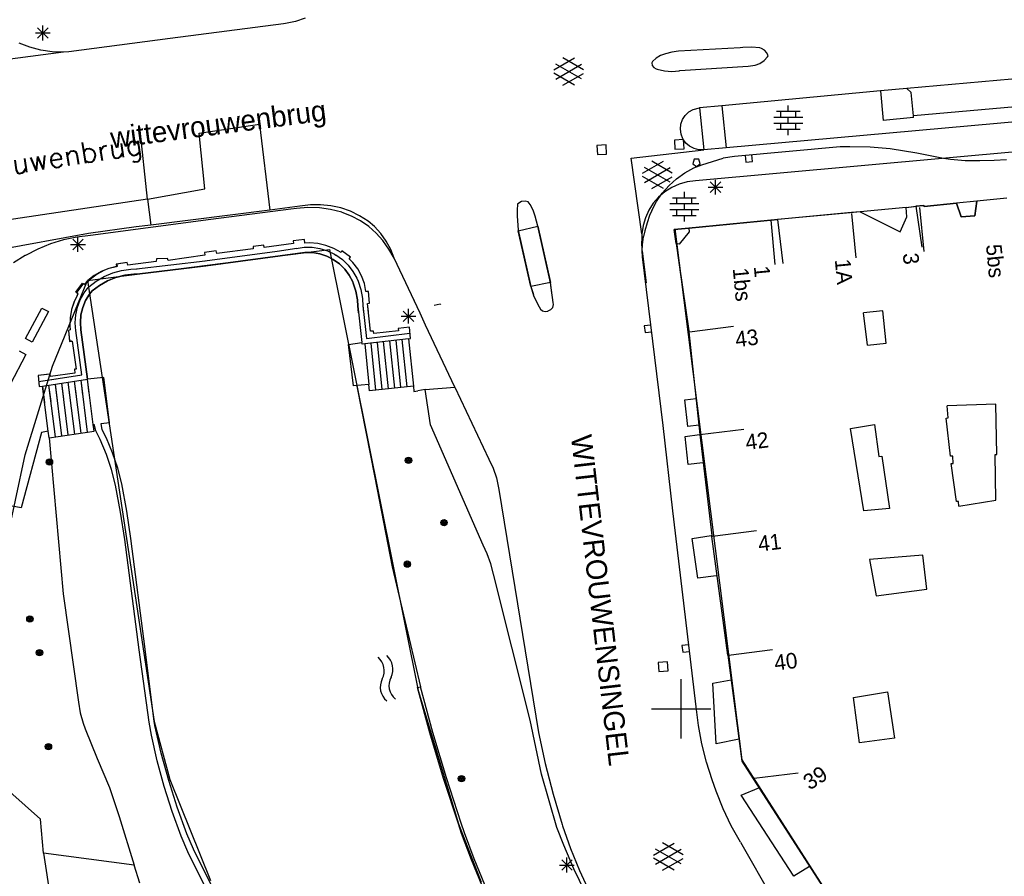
# Model space of a CAD drawing. Header units: millimetres. Extents: x 135944 to 142000, y 454200 to 456692.
# Tile 132 of 153: x 137105 to 137172, y 456289 to 456347. Entities that reach past the tile are written whole.
import ezdxf
from ezdxf.enums import TextEntityAlignment as Align

# ---------------------------------------------------------------- set-up
doc = ezdxf.new("R2010")
doc.units = ezdxf.units.MM
for name, color, linetype in [('TotaalGBKN2013_Bistad', 251, 'Continuous'), ('TotaalGBKN2013X$0$Contouren', 251, 'Continuous'), ('TotaalGBKN2013X$0$DELETE-LEVEL', 251, 'Continuous'), ('TotaalGBKN2013X$0$Xref', 251, 'Continuous')]:
    doc.layers.add(name, color=color, linetype=linetype)
doc.styles.add('TotaalGBKN2013X$0$GBKN binnenstad 2009$0$Standard', font='txt')
doc.styles.add('TotaalGBKN2013X$0$TXT', font='txt.shx')

# ---------------------------------------------------------------- blocks, each defined once
blk = doc.blocks.new('TotaalGBKN2013X$0$GBKN binnenstad 2009')
at = {"layer": 'TotaalGBKN2013_Bistad'}
for p, q in [((137123155, 456346233), (137115491, 456345241)), ((137123284, 456346252), (137123155, 456346233)), ((137123955, 456346396), (137123284, 456346252)), ((137124605, 456346618), (137123955, 456346396)), ((137106405, 456345612), (137107405, 456345612)), ((137106551, 456345258), (137107259, 456345966)), ((137107259, 456345258), (137106551, 456345966)), ((137106905, 456345112), (137106905, 456346112)), ((137106020, 456344650), (137105295, 456344917)), ((137115491, 456345241), (137108662, 456344329)), ((137108302, 456344317), (137094781, 456342528)), ((137106768, 456344460), (137106020, 456344650)), ((137107531, 456344349), (137106768, 456344460)), ((137108302, 456344317), (137107531, 456344349)), ((137108662, 456344329), (137108302, 456344317)), ((137148930, 456344209), (137148602, 456344101)), ((137149364, 456344319), (137148930, 456344209)), ((137149808, 456344383), (137149364, 456344319)), ((137153983, 456344617), (137149808, 456344383)), ((137154152, 456344638), (137153983, 456344617)), ((137154731, 456344659), (137154152, 456344638)), ((137155307, 456344600), (137154731, 456344659)), ((137155413, 456344572), (137155307, 456344600)), ((137155619, 456344457), (137155413, 456344572)), ((137155774, 456344280), (137155619, 456344457)), ((137155862, 456344062), (137155774, 456344280)), ((137141389, 456343117), (137142791, 456343926)), ((137143259, 456342515), (137141527, 456343517)), ((137143389, 456343134), (137142003, 456343935)), ((137148062, 456343676), (137148005, 456343600)), ((137148005, 456343600), (137148042, 456343420)), ((137148307, 456343920), (137148062, 456343676)), ((137148602, 456344101), (137148307, 456343920)), ((137154992, 456343434), (137155312, 456343558)), ((137155312, 456343558), (137155594, 456343752)), ((137155594, 456343752), (137155824, 456344007)), ((137155824, 456344007), (137155862, 456344062)), ((137142790, 456342094), (137141389, 456342903)), ((137141526, 456342504), (137143259, 456343503)), ((137142003, 456342085), (137143389, 456342885)), ((137148042, 456343420), (137148151, 456343272)), ((137148151, 456343272), (137148313, 456343183)), ((137148313, 456343183), (137148379, 456343169)), ((137148379, 456343169), (137148864, 456343054)), ((137148864, 456343054), (137149362, 456343019)), ((137149362, 456343019), (137149858, 456343063)), ((137149858, 456343063), (137149904, 456343071)), ((137149904, 456343071), (137154514, 456343369)), ((137154514, 456343369), (137154992, 456343434)), ((137150154, 456338419), (137149535, 456338378)), ((137149535, 456338378), (137149576, 456337759)), ((137150195, 456337800), (137150154, 456338419)), ((137144920, 456338058), (137144301, 456338017)), ((137144301, 456338017), (137144342, 456337398)), ((137144961, 456337439), (137144920, 456338058)), ((137149576, 456337759), (137150195, 456337800)), ((137160735, 456337924), (137153588, 456337280)), ((137161379, 456337935), (137160735, 456337924)), ((137162743, 456337899), (137161379, 456337935)), ((137164104, 456337784), (137162743, 456337899)), ((137165914, 456337494), (137164104, 456337784)), ((137144342, 456337398), (137144961, 456337439)), ((137150882, 456337101), (137150779, 456336783)), ((137151175, 456337101), (137150882, 456337101)), ((137151279, 456336783), (137151175, 456337101)), ((137151381, 456336721), (137152831, 456337161)), ((137153588, 456337280), (137152831, 456337161)), ((137154308, 456337346), (137154350, 456336898)), ((137154350, 456336898), (137154798, 456336940)), ((137154798, 456336940), (137154756, 456337388)), ((137167714, 456337147), (137165914, 456337494)), ((137168168, 456337078), (137167714, 456337147)), ((137169156, 456336988), (137168168, 456337078)), ((137170148, 456336978), (137169156, 456336988)), ((137171120, 456336999), (137170148, 456336978)), ((137171951, 456337052), (137171120, 456336999)), ((137150245, 456336171), (137150847, 456336500)), ((137150779, 456336783), (137151029, 456336601)), ((137150847, 456336500), (137151381, 456336721)), ((137151029, 456336601), (137151279, 456336783)), ((137149175, 456335316), (137149685, 456335775)), ((137149685, 456335775), (137150245, 456336171)), ((137151959, 456334847), (137152667, 456335555)), ((137152667, 456334847), (137151959, 456335555)), ((137152313, 456334701), (137152313, 456335701)), ((137148722, 456334801), (137149175, 456335316)), ((137151813, 456335201), (137152813, 456335201)), ((137139225, 456334227), (137139024, 456334120)), ((137139451, 456334258), (137139225, 456334227)), ((137139673, 456334210), (137139451, 456334258)), ((137139801, 456334033), (137139673, 456334210)), ((137148011, 456333631), (137148333, 456334237)), ((137148333, 456334237), (137148722, 456334801)), ((137169946, 456334256), (137168590, 456334122)), ((137169946, 456334256), (137169828, 456333260)), ((137171970, 456334455), (137169946, 456334256)), ((137123646, 456333714), (137118246, 456333032)), ((137124025, 456333771), (137123646, 456333714)), ((137124795, 456333825), (137124025, 456333771)), ((137125567, 456333800), (137124795, 456333825)), ((137126331, 456333695), (137125567, 456333800)), ((137127081, 456333512), (137126331, 456333695)), ((137138954, 456334056), (137138920, 456333662)), ((137138920, 456333662), (137138923, 456333266)), ((137139024, 456334120), (137138954, 456334056)), ((137140001, 456333654), (137139801, 456334033)), ((137140128, 456333244), (137140001, 456333654)), ((137148011, 456333631), (137147859, 456333286)), ((137162068, 456333539), (137161496, 456333485)), ((137165187, 456333842), (137162068, 456333539)), ((137162068, 456333539), (137164775, 456332199)), ((137165187, 456333842), (137166079, 456333939)), ((137165227, 456333209), (137165187, 456333842)), ((137166079, 456333939), (137166383, 456333972)), ((137166093, 456333837), (137166376, 456330851)), ((137166383, 456333972), (137166398, 456333906)), ((137166398, 456333906), (137168590, 456334122)), ((137168886, 456333197), (137168590, 456334122)), ((137118246, 456333032), (137110116, 456331949)), ((137127117, 456333501), (137127081, 456333512)), ((137127747, 456333256), (137127117, 456333501)), ((137128344, 456332940), (137127747, 456333256)), ((137128899, 456332555), (137128344, 456332940)), ((137138923, 456333266), (137138988, 456332310)), ((137140308, 456332578), (137140128, 456333244)), ((137147859, 456333286), (137147687, 456332797)), ((137156037, 456332968), (137150501, 456332443)), ((137161496, 456333485), (137156037, 456332968)), ((137156037, 456332967), (137156320, 456329981)), ((137161503, 456333429), (137161786, 456330443)), ((137164775, 456332199), (137165227, 456333209)), ((137169828, 456333260), (137168886, 456333197)), ((137129405, 456332107), (137128899, 456332555)), ((137138988, 456332310), (137139845, 456328500)), ((137141176, 456328742), (137140308, 456332578)), ((137147538, 456332262), (137147451, 456331871)), ((137147687, 456332797), (137147538, 456332262)), ((137150501, 456332443), (137149512, 456332349)), ((137149512, 456332349), (137149651, 456331401)), ((137150501, 456332443), (137150542, 456332180)), ((137108294, 456331640), (137107410, 456331368)), ((137109198, 456331834), (137108294, 456331640)), ((137108917, 456330978), (137109625, 456331686)), ((137109625, 456330978), (137108917, 456331686)), ((137110116, 456331949), (137109198, 456331834)), ((137109271, 456330832), (137109271, 456331832)), ((137124564, 456331662), (137123805, 456331581)), ((137123805, 456331581), (137123815, 456331406)), ((137124580, 456331431), (137124564, 456331662)), ((137129855, 456331602), (137129405, 456332107)), ((137130256, 456331016), (137129855, 456331602)), ((137147386, 456331307), (137147451, 456331871)), ((137150542, 456332180), (137149864, 456331354)), ((137106553, 456331021), (137105729, 456330602)), ((137107410, 456331368), (137106553, 456331021)), ((137108771, 456331332), (137109771, 456331332)), ((137118594, 456330914), (137117820, 456330794)), ((137117847, 456330234), (137122714, 456330892)), ((137118654, 456330724), (137118594, 456330914)), ((137121098, 456331041), (137118654, 456330724)), ((137121818, 456331282), (137121098, 456331197)), ((137121098, 456331197), (137121098, 456331041)), ((137121838, 456331121), (137121818, 456331282)), ((137123815, 456331406), (137121838, 456331121)), ((137122714, 456330892), (137124038, 456331077)), ((137124009, 456331071), (137124539, 456331150)), ((137124539, 456331150), (137125075, 456331149)), ((137124906, 456331442), (137124580, 456331431)), ((137125467, 456331398), (137124906, 456331442)), ((137125075, 456331149), (137125605, 456331069)), ((137126015, 456331274), (137125467, 456331398)), ((137125605, 456331069), (137126117, 456330910)), ((137126541, 456331074), (137126015, 456331274)), ((137126117, 456330910), (137126599, 456330678)), ((137127033, 456330802), (137126541, 456331074)), ((137127093, 456330913), (137127033, 456330802)), ((137127669, 456330485), (137127093, 456330913)), ((137130615, 456330404), (137130256, 456331016)), ((137147366, 456330899), (137147386, 456331307)), ((137147386, 456330492), (137147366, 456330899)), ((137149651, 456331401), (137150513, 456325500)), ((137149864, 456331354), (137149651, 456331401)), ((137105708, 456330590), (137104911, 456330098)), ((137105729, 456330602), (137105708, 456330590)), ((137113222, 456329687), (137117853, 456330235)), ((137114572, 456330367), (137114557, 456330197)), ((137115316, 456330396), (137114572, 456330367)), ((137115361, 456330256), (137115316, 456330396)), ((137117835, 456330620), (137115361, 456330256)), ((137117820, 456330794), (137117835, 456330620)), ((137117894, 456329887), (137124086, 456330730)), ((137124086, 456330730), (137124589, 456330803)), ((137124589, 456330803), (137125098, 456330797)), ((137125098, 456330797), (137125599, 456330710)), ((137125599, 456330710), (137126081, 456330547)), ((137126081, 456330547), (137126504, 456330327)), ((137126504, 456330327), (137126919, 456330031)), ((137126599, 456330678), (137126688, 456330625)), ((137126684, 456330627), (137127122, 456330318)), ((137127122, 456330318), (137127509, 456329947)), ((137127589, 456330365), (137127669, 456330485)), ((137127830, 456330116), (137127589, 456330365)), ((137132376, 456326705), (137130615, 456330404)), ((137148772, 456319122), (137147386, 456330492)), ((137111352, 456329707), (137110844, 456329507)), ((137111884, 456329831), (137111352, 456329707)), ((137111619, 456329413), (137112222, 456329582)), ((137112599, 456330110), (137111859, 456330006)), ((137111859, 456330006), (137111884, 456329831)), ((137112222, 456329582), (137112842, 456329673)), ((137112639, 456329950), (137112599, 456330110)), ((137114557, 456330197), (137112639, 456329950)), ((137112842, 456329673), (137113265, 456329689)), ((137113263, 456329339), (137117894, 456329887)), ((137126919, 456330031), (137127283, 456329674)), ((137127283, 456329674), (137127586, 456329264)), ((137127509, 456329947), (137127837, 456329522)), ((137128157, 456329683), (137127830, 456330116)), ((137128417, 456329208), (137128157, 456329683)), ((137109941, 456328897), (137109689, 456328644)), ((137110370, 456329235), (137109941, 456328897)), ((137110844, 456329507), (137110370, 456329235)), ((137110500, 456328853), (137111042, 456329169)), ((137111042, 456329169), (137111619, 456329413)), ((137111264, 456328876), (137111835, 456329105)), ((137111835, 456329105), (137112431, 456329258)), ((137112431, 456329258), (137113042, 456329332)), ((137113042, 456329332), (137113263, 456329339)), ((137127586, 456329264), (137127822, 456328812)), ((137127837, 456329522), (137128098, 456329054)), ((137128098, 456329054), (137128181, 456328860)), ((137128605, 456328700), (137128417, 456329208)), ((137109600, 456328659), (137109169, 456328095)), ((137109689, 456328644), (137109600, 456328659)), ((137109689, 456328071), (137109971, 456328439)), ((137110003, 456328471), (137110500, 456328853)), ((137110234, 456328208), (137110727, 456328576)), ((137110727, 456328576), (137111264, 456328876)), ((137127822, 456328812), (137127855, 456328732)), ((137127855, 456328732), (137128033, 456328179)), ((137128180, 456328862), (137128367, 456328286)), ((137128367, 456328286), (137128476, 456327691)), ((137128715, 456328169), (137128605, 456328700)), ((137139845, 456328500), (137140032, 456327899)), ((137141361, 456327426), (137141176, 456328742)), ((137109269, 456327990), (137109020, 456327481)), ((137109169, 456328095), (137109269, 456327990)), ((137109233, 456327105), (137109425, 456327605)), ((137109425, 456327605), (137109689, 456328071)), ((137109786, 456327547), (137110052, 456327980)), ((137110052, 456327980), (137110234, 456328208)), ((137128033, 456328179), (137128133, 456327607)), ((137128133, 456327607), (137128156, 456327178)), ((137128476, 456327691), (137128506, 456327179)), ((137128890, 456328164), (137128715, 456328169)), ((137128961, 456327372), (137128890, 456328164)), ((137140032, 456327899), (137140294, 456327326)), ((137105729, 456324981), (137106840, 456327045)), ((137106840, 456327045), (137107280, 456326808)), ((137108845, 456326943), (137108747, 456326385)), ((137109020, 456327481), (137108845, 456326943)), ((137109118, 456326582), (137109233, 456327105)), ((137109472, 456326583), (137109591, 456327077)), ((137109591, 456327077), (137109786, 456327547)), ((137128156, 456327178), (137128437, 456324723)), ((137128504, 456327218), (137128759, 456324994)), ((137128816, 456327352), (137128961, 456327372)), ((137129021, 456325479), (137128816, 456327352)), ((137131582, 456325991), (137131582, 456326991)), ((137140294, 456327326), (137140406, 456327128)), ((137140406, 456327128), (137140491, 456326964)), ((137140491, 456326964), (137140637, 456326850)), ((137141021, 456326856), (137141194, 456326941)), ((137141194, 456326941), (137141319, 456327088)), ((137141319, 456327088), (137141374, 456327273)), ((137141374, 456327273), (137141361, 456327426)), ((137107280, 456326808), (137106169, 456324744)), ((137108747, 456326385), (137108729, 456325819)), ((137109082, 456326048), (137109118, 456326582)), ((137109432, 456326076), (137109472, 456326583)), ((137131082, 456326491), (137132082, 456326491)), ((137131228, 456326137), (137131936, 456326845)), ((137131936, 456326137), (137131228, 456326845)), ((137132733, 456325899), (137132376, 456326705)), ((137140637, 456326850), (137140817, 456326808)), ((137140817, 456326808), (137140998, 456326845)), ((137140998, 456326845), (137141021, 456326856)), ((137163597, 456326863), (137162294, 456326720)), ((137162577, 456324529), (137162294, 456326720)), ((137163842, 456324685), (137163597, 456326863)), ((137108747, 456325565), (137108637, 456325531)), ((137108729, 456325819), (137108747, 456325565)), ((137109126, 456325514), (137109082, 456326048)), ((137109472, 456325569), (137109432, 456326076)), ((137109918, 456322234), (137109472, 456325569)), ((137131646, 456325750), (137130886, 456325657)), ((137130886, 456325657), (137130901, 456325501)), ((137131725, 456324995), (137131646, 456325750)), ((137134722, 456321703), (137132733, 456325899)), ((137147949, 456325897), (137147502, 456325840)), ((137147502, 456325840), (137147559, 456325394)), ((137150553, 456325450), (137153531, 456325818)), ((137106169, 456324744), (137105729, 456324981)), ((137108637, 456325531), (137108708, 456324790)), ((137109525, 456322528), (137109125, 456325523)), ((137131590, 456324978), (137128640, 456324627)), ((137128759, 456324994), (137131683, 456325343)), ((137129216, 456325494), (137129021, 456325479)), ((137129241, 456325319), (137129216, 456325494)), ((137130901, 456325501), (137129241, 456325319)), ((137131496, 456321725), (137131169, 456324929)), ((137131590, 456324978), (137131725, 456324995)), ((137131590, 456324978), (137131918, 456321768)), ((137147559, 456325394), (137148005, 456325450)), ((137150513, 456325500), (137150519, 456325446)), ((137150519, 456325446), (137151262, 456318502)), ((137108708, 456324790), (137108882, 456324815)), ((137108882, 456324815), (137109156, 456322920)), ((137127541, 456324591), (137128437, 456324723)), ((137127875, 456321792), (137127541, 456324591)), ((137128451, 456324604), (137128437, 456324723)), ((137128640, 456324627), (137128451, 456324604)), ((137128640, 456324627), (137128919, 456321892)), ((137129387, 456321509), (137129063, 456324672)), ((137129809, 456321552), (137129484, 456324728)), ((137130231, 456321595), (137129905, 456324778)), ((137130653, 456321639), (137130326, 456324828)), ((137131075, 456321682), (137130747, 456324879)), ((137162577, 456324529), (137163842, 456324685)), ((137105754, 456323915), (137104684, 456321881)), ((137105311, 456324148), (137105754, 456323915)), ((137109156, 456322920), (137109031, 456322925)), ((137109031, 456322925), (137109055, 456322660)), ((137107386, 456322582), (137106577, 456322488)), ((137106577, 456322488), (137106661, 456321743)), ((137106609, 456322089), (137109525, 456322528)), ((137107421, 456322427), (137107386, 456322582)), ((137109055, 456322660), (137107421, 456322427)), ((137111014, 456322367), (137109918, 456322234)), ((137111391, 456319321), (137111014, 456322367)), ((137106661, 456321743), (137106879, 456321776)), ((137106879, 456321776), (137109918, 456322234)), ((137107261, 456318730), (137106879, 456321776)), ((137107751, 456318343), (137107314, 456321830)), ((137108185, 456318410), (137107749, 456321885)), ((137108618, 456318476), (137108180, 456321972)), ((137109053, 456318543), (137108614, 456322038)), ((137109486, 456318610), (137109048, 456322103)), ((137109920, 456318677), (137109482, 456322168)), ((137110300, 456319180), (137109918, 456322234)), ((137128919, 456321892), (137127875, 456321792)), ((137128088, 456321779), (137129315, 456315610)), ((137128963, 456321465), (137128919, 456321892)), ((137131918, 456321768), (137128963, 456321465)), ((137131918, 456321768), (137131936, 456321403)), ((137132700, 456321548), (137134722, 456321703)), ((137134722, 456321703), (137137020, 456316855)), ((137131936, 456321403), (137132205, 456321464)), ((137132700, 456321548), (137132205, 456321464)), ((137133069, 456319156), (137132700, 456321548)), ((137150240, 456320850), (137151001, 456320940)), ((137150440, 456319060), (137150240, 456320850)), ((137171231, 456320550), (137167940, 456320455)), ((137168015, 456319630), (137167940, 456320455)), ((137171302, 456317160), (137171231, 456320550)), ((137167875, 456319611), (137168015, 456319630)), ((137168176, 456317046), (137167875, 456319611)), ((137110300, 456319180), (137110374, 456319186)), ((137110355, 456318743), (137110300, 456319180)), ((137110471, 456318761), (137110374, 456319186)), ((137110828, 456319255), (137111391, 456319321)), ((137110915, 456318832), (137110828, 456319255)), ((137136617, 456311048), (137133069, 456319156)), ((137149428, 456313351), (137148772, 456319122)), ((137151194, 456319139), (137150440, 456319060)), ((137161431, 456318920), (137163039, 456319183)), ((137162318, 456313351), (137161431, 456318920)), ((137163039, 456319183), (137163334, 456317018)), ((137106799, 456318643), (137105436, 456313550)), ((137107261, 456318730), (137106799, 456318643)), ((137107321, 456318277), (137107261, 456318730)), ((137107321, 456318277), (137110355, 456318743)), ((137107321, 456318277), (137108276, 456307752)), ((137110769, 456318161), (137110471, 456318761)), ((137111192, 456318266), (137110915, 456318832)), ((137111612, 456317264), (137111192, 456318266)), ((137150261, 456318381), (137151241, 456318501)), ((137150461, 456316481), (137150261, 456318381)), ((137151245, 456318508), (137154223, 456318876)), ((137151262, 456318502), (137152061, 456311698)), ((137111191, 456317164), (137110769, 456318161)), ((137111538, 456316140), (137111191, 456317164)), ((137111957, 456316233), (137111612, 456317264)), ((137163334, 456317018), (137163537, 456317055)), ((137163537, 456317055), (137164066, 456313512)), ((137168328, 456317046), (137168176, 456317046)), ((137168366, 456316557), (137168328, 456317046)), ((137171247, 456314081), (137171194, 456317167)), ((137171194, 456317167), (137171302, 456317160)), ((137137020, 456316855), (137137312, 456316235)), ((137151451, 456316591), (137150461, 456316481)), ((137168591, 456313979), (137168213, 456316563)), ((137168213, 456316563), (137168366, 456316557)), ((137111809, 456315092), (137111538, 456316140)), ((137112226, 456315180), (137111957, 456316233)), ((137129315, 456315610), (137130476, 456309582)), ((137137312, 456316235), (137137530, 456315585)), ((137112149, 456313267), (137111809, 456315092)), ((137112570, 456313338), (137112226, 456315180)), ((137137530, 456315585), (137137671, 456314914)), ((137137671, 456314914), (137137687, 456314797)), ((137137687, 456314797), (137140359, 456298401)), ((137105436, 456313550), (137103046, 456313987)), ((137168711, 456313998), (137168591, 456313979)), ((137168730, 456313680), (137168711, 456313998)), ((137168730, 456313680), (137171247, 456314081)), ((137112425, 456311428), (137112149, 456313267)), ((137112848, 456311484), (137112570, 456313338)), ((137150965, 456300518), (137149428, 456313351)), ((137164066, 456313512), (137162318, 456313351)), ((137150741, 456311501), (137152011, 456311691)), ((137152069, 456311627), (137152061, 456311698)), ((137153141, 456303614), (137152069, 456311627)), ((137152099, 456311652), (137155077, 456312020)), ((137113393, 456303969), (137112425, 456311428)), ((137113816, 456304022), (137112848, 456311484)), ((137136902, 456310457), (137136617, 456311048)), ((137151121, 456308811), (137150741, 456311501)), ((137137146, 456309776), (137136902, 456310457)), ((137166298, 456310372), (137162701, 456310068)), ((137166586, 456308079), (137166298, 456310372)), ((137137314, 456309072), (137137146, 456309776)), ((137162701, 456310068), (137163148, 456307629)), ((137130476, 456309582), (137132395, 456301478)), ((137139791, 456299222), (137137314, 456309072)), ((137152351, 456308971), (137151121, 456308811)), ((137108276, 456307752), (137109315, 456300434)), ((137163148, 456307629), (137166586, 456308079)), ((137150487, 456304319), (137150041, 456304262)), ((137114073, 456299094), (137113393, 456303969)), ((137114416, 456299141), (137113816, 456304022)), ((137150041, 456304262), (137150098, 456303815)), ((137150098, 456303815), (137150545, 456303873)), ((137153188, 456303620), (137156166, 456303988)), ((137149068, 456303168), (137148449, 456303127)), ((137148449, 456303127), (137148490, 456302508)), ((137149109, 456302549), (137149068, 456303168)), ((137153141, 456303614), (137154098, 456296459)), ((137148490, 456302508), (137149109, 456302549)), ((137150000, 456300000), (137150000, 456302000)), ((137152131, 456301721), (137153371, 456301951)), ((137152361, 456297641), (137152131, 456301721)), ((137132201, 456301428), (137132395, 456301478)), ((137133035, 456298364), (137132201, 456301428)), ((137133232, 456298402), (137132395, 456301478)), ((137161625, 456300757), (137163926, 456301146)), ((137163926, 456301146), (137164398, 456298009)), ((137109315, 456300434), (137109429, 456299726)), ((137150997, 456300132), (137150965, 456300518)), ((137162040, 456297703), (137161625, 456300757)), ((137109429, 456299726), (137109621, 456299034)), ((137148000, 456300000), (137150000, 456300000)), ((137150000, 456300000), (137152000, 456300000)), ((137150000, 456298000), (137150000, 456300000)), ((137151155, 456298874), (137150997, 456300132)), ((137109621, 456299034), (137109768, 456298643)), ((137114237, 456298215), (137114073, 456299094)), ((137114472, 456298864), (137114416, 456299141)), ((137140573, 456295584), (137139791, 456299222)), ((137106735, 456292542), (137100211, 456298382)), ((137109768, 456298643), (137110562, 456296649)), ((137114897, 456297005), (137114472, 456298864)), ((137133956, 456295281), (137133035, 456298364)), ((137134149, 456295332), (137133232, 456298402)), ((137140359, 456298401), (137140812, 456296310)), ((137151391, 456297627), (137151155, 456298874)), ((137114621, 456296479), (137114237, 456298215)), ((137153898, 456297935), (137152361, 456297641)), ((137164398, 456298009), (137162040, 456297703)), ((137115399, 456295166), (137114897, 456297005)), ((137151706, 456296398), (137151391, 456297627)), ((137110562, 456296649), (137111404, 456294675)), ((137115082, 456294762), (137114621, 456296479)), ((137152097, 456295191), (137151706, 456296398)), ((137154098, 456296459), (137154863, 456295272)), ((137140812, 456296310), (137141342, 456294238)), ((137154912, 456295303), (137157890, 456295671)), ((137115978, 456293349), (137115399, 456295166)), ((137134954, 456292223), (137133956, 456295281)), ((137135143, 456292287), (137134149, 456295332)), ((137141606, 456291994), (137140573, 456295584)), ((137152360, 456294425), (137152097, 456295191)), ((137154863, 456295272), (137161686, 456284689)), ((137111404, 456294675), (137112051, 456292736)), ((137115621, 456293068), (137115082, 456294762)), ((137152834, 456293248), (137152360, 456294425)), ((137154041, 456294171), (137155241, 456294671)), ((137141342, 456294238), (137141950, 456292187)), ((137157591, 456288701), (137154041, 456294171)), ((137116235, 456291400), (137115621, 456293068)), ((137116632, 456291558), (137115978, 456293349)), ((137153380, 456292104), (137152834, 456293248)), ((137106941, 456290243), (137106735, 456292542)), ((137112051, 456292736), (137113068, 456289436)), ((137135173, 456291575), (137134954, 456292223)), ((137135365, 456291628), (137135143, 456292287)), ((137142069, 456290782), (137141606, 456291994)), ((137141950, 456292187), (137141981, 456292089)), ((137141981, 456292089), (137142517, 456290572)), ((137153998, 456290996), (137153380, 456292104)), ((137116690, 456290342), (137116235, 456291400)), ((137117078, 456290522), (137116632, 456291558)), ((137135830, 456289795), (137135173, 456291575)), ((137136017, 456289859), (137135365, 456291628)), ((137118743, 456286209), (137116690, 456290342)), ((137119120, 456286409), (137117078, 456290522)), ((137142753, 456289185), (137142069, 456290782)), ((137142517, 456290572), (137143128, 456289084)), ((137148123, 456290126), (137149525, 456290935)), ((137148260, 456289513), (137149993, 456290512)), ((137149993, 456289524), (137148261, 456290526)), ((137150123, 456290143), (137148737, 456290944)), ((137153998, 456290996), (137156401, 456286811)), ((137113068, 456289436), (137106941, 456290243)), ((137106941, 456290243), (137108562, 456279602)), ((137136562, 456288045), (137135830, 456289795)), ((137136744, 456288120), (137136017, 456289859)), ((137141927, 456289098), (137142635, 456289806)), ((137142635, 456289098), (137141927, 456289806)), ((137142281, 456288952), (137142281, 456289952)), ((137149524, 456289103), (137148123, 456289912)), ((137148737, 456289094), (137150123, 456289894)), ((137113453, 456288220), (137113068, 456289436)), ((137141781, 456289452), (137142781, 456289452)), ((137143510, 456287621), (137142753, 456289185)), ((137143128, 456289084), (137143812, 456287627)), ((137158651, 456289361), (137157591, 456288701))]:
    blk.add_line(p, q, dxfattribs=at)
for centre, radius in [((137131587, 456316762), 215), ((137107348, 456316652), 215), ((137107348, 456316652), 155), ((137107348, 456316652), 95), ((137107348, 456316652), 35), ((137131587, 456316762), 155), ((137131587, 456316762), 95), ((137131587, 456316762), 35), ((137133986, 456312562), 215), ((137133986, 456312562), 155), ((137133986, 456312562), 95), ((137133986, 456312562), 35), ((137131507, 456309760), 215), ((137131507, 456309760), 155), ((137131507, 456309760), 95), ((137131507, 456309760), 35), ((137106025, 456306059), 215), ((137106025, 456306059), 155), ((137106025, 456306059), 95), ((137106025, 456306059), 35), ((137106676, 456303783), 215), ((137106676, 456303783), 155), ((137106676, 456303783), 95), ((137106676, 456303783), 35), ((137107280, 456297441), 215), ((137107280, 456297441), 155), ((137107280, 456297441), 95), ((137107280, 456297441), 35), ((137135163, 456295283), 215), ((137135163, 456295283), 155), ((137135163, 456295283), 95), ((137135163, 456295283), 35)]:
    blk.add_circle(centre, radius, dxfattribs=at)
for centre, radius, start, end in [((137128704.7, 456302554.6), 1239.8, 334.023917, 47.777964), ((137129293.9, 456302670.7), 1239.8, 334.023917, 47.777964), ((137130850.7, 456301450.2), 1174.3, 151.441492, 231.273956), ((137131439.9, 456301566.3), 1174.3, 151.441492, 231.273956)]:
    blk.add_arc(centre, radius, start, end, dxfattribs=at)
at = {"layer": 'TotaalGBKN2013_Bistad', "style": 'TotaalGBKN2013X$0$GBKN binnenstad 2009$0$Standard'}
for s, rotation, p in [('wittevrouwenbrug', 7.435889, (137111558, 456337814)), ('WITTEVROUWENSINGEL', 276.601442, (137142547, 456318402))]:
    blk.add_text(s, height=1400, rotation=rotation, dxfattribs=at).set_placement(p)
for s, rotation, p in [('5bs', 275.4107, (137171090.7, 456331354.7)), ('1A', 275.4107, (137160888.7, 456330359.7)), ('3', 275.4107, (137165478.7, 456330768.7)), ('1bs', 275.4107, (137153998.7, 456329764.7)), ('1', 275.4107, (137155421.7, 456329897.7)), ('43', 7.0298, (137153644.5, 456324923)), ('42', 7.0298, (137154335.5, 456317981)), ('41', 7.0298, (137155190.5, 456311125)), ('40', 7.0298, (137156278.5, 456303094)), ('39', 32.8017, (137158381.5, 456294915))]:
    blk.add_text(s, height=1054, rotation=rotation, dxfattribs=at).set_placement(p, align=Align.MIDDLE_LEFT)

msp = doc.modelspace()

# ---------------------------------------------------------------- linework, layer by layer
at = {"layer": 'TotaalGBKN2013X$0$Contouren'}
for p, q in [((137149.561, 456332.389), (137154.082, 456296.558)), ((137109.922, 456328.912), (137126.249, 456330.998)), ((137126.249, 456330.998), (137132.249, 456301.241)), ((137107.563, 456323.119), (137109.922, 456328.912)), ((137109.922, 456328.912), (137114.416, 456299.141)), ((137105.718, 456317.141), (137107.563, 456323.119)), ((137104.4, 456311.025), (137105.718, 456317.141)), ((137132.249, 456301.241), (137134.954, 456292.223)), ((137114.416, 456299.141), (137115.469, 456295.225)), ((137154.082, 456296.558), (137161.801, 456284.508)), ((137115.469, 456295.225), (137118.229, 456288.417)), ((137134.954, 456292.223), (137136.49, 456288.287))]:
    msp.add_line(p, q, dxfattribs=at)
at = {"layer": 'TotaalGBKN2013X$0$DELETE-LEVEL'}
for p, q in [((137174.306, 456342.672), (137165.223, 456341.863)), ((137163.451, 456341.698), (137152.731, 456340.701)), ((137165.223, 456341.863), (137163.451, 456341.698)), ((137163.451, 456341.698), (137163.637, 456339.701)), ((137165.52, 456341.583), (137165.223, 456341.863)), ((137165.673, 456340.008), (137165.52, 456341.583)), ((137183.191, 456341.577), (137165.673, 456340.008)), ((137150.265, 456340.05), (137150.508, 456340.284)), ((137150.508, 456340.284), (137150.8, 456340.455)), ((137150.8, 456340.455), (137151.223, 456340.568)), ((137152.731, 456340.701), (137151.223, 456340.568)), ((137151.223, 456340.568), (137151.529, 456337.718)), ((137152.731, 456340.701), (137153.031, 456337.855)), ((137184.69, 456340.712), (137153.031, 456337.855)), ((137156.428, 456340.323), (137158.028, 456340.323)), ((137156.728, 456339.923), (137156.728, 456340.323)), ((137157.228, 456340.323), (137157.228, 456340.723)), ((137157.728, 456339.923), (137157.728, 456340.323)), ((137149.974, 456339.445), (137150.083, 456339.765)), ((137150.083, 456339.765), (137150.265, 456340.05)), ((137156.248, 456339.923), (137158.208, 456339.923)), ((137156.248, 456339.523), (137158.208, 456339.523)), ((137156.728, 456339.123), (137156.728, 456339.523)), ((137157.228, 456339.523), (137157.228, 456339.923)), ((137157.728, 456339.123), (137157.728, 456339.523)), ((137165.683, 456339.905), (137163.637, 456339.701)), ((137165.683, 456339.905), (137165.673, 456340.008)), ((137113.971, 456334.397), (137113.449, 456339.249)), ((137117.45, 456338.857), (137121.528, 456339.455)), ((137117.833, 456335.102), (137117.45, 456338.857)), ((137121.528, 456339.455), (137122.215, 456333.658)), ((137149.942, 456339.109), (137149.974, 456339.445)), ((137149.99, 456338.774), (137149.942, 456339.109)), ((137156.428, 456339.123), (137158.028, 456339.123)), ((137157.228, 456338.723), (137157.228, 456339.123)), ((137150.115, 456338.46), (137149.99, 456338.774)), ((137150.31, 456338.184), (137150.115, 456338.46)), ((137184.849, 456338.706), (137150.95, 456335.639)), ((137146.609, 456337.165), (137151.529, 456337.718)), ((137150.564, 456337.961), (137150.31, 456338.184)), ((137150.863, 456337.804), (137150.564, 456337.961)), ((137151.191, 456337.722), (137150.863, 456337.804)), ((137151.529, 456337.718), (137151.191, 456337.722)), ((137153.031, 456337.855), (137151.529, 456337.718)), ((137147.344, 456332.061), (137146.609, 456337.165)), ((137147.391, 456336.139), (137148.793, 456336.948)), ((137149.391, 456336.156), (137148.005, 456336.957)), ((137147.528, 456335.526), (137149.261, 456336.525)), ((137149.261, 456335.537), (137147.529, 456336.539)), ((137148.792, 456335.116), (137147.391, 456335.925)), ((137148.005, 456335.107), (137149.391, 456335.907)), ((137150.403, 456335.566), (137149.869, 456335.415)), ((137150.95, 456335.639), (137150.403, 456335.566)), ((137113.971, 456334.397), (137117.833, 456335.102)), ((137148.895, 456334.891), (137148.474, 456334.53)), ((137149.363, 456335.188), (137148.895, 456334.891)), ((137149.869, 456335.415), (137149.363, 456335.188)), ((137150.211, 456334.491), (137150.211, 456334.891)), ((137113.971, 456334.397), (137096.759, 456331.84)), ((137113.971, 456334.397), (137114.196, 456332.647)), ((137139.225, 456334.227), (137139.024, 456334.12)), ((137139.451, 456334.258), (137139.225, 456334.227)), ((137139.673, 456334.21), (137139.451, 456334.258)), ((137139.801, 456334.033), (137139.673, 456334.21)), ((137148.474, 456334.53), (137148.109, 456334.113)), ((137149.411, 456334.491), (137151.011, 456334.491)), ((137149.711, 456334.091), (137149.711, 456334.491)), ((137150.711, 456334.091), (137150.711, 456334.491)), ((137169.946, 456334.256), (137168.59, 456334.122)), ((137169.828, 456333.26), (137169.946, 456334.256)), ((137171.97, 456334.455), (137169.946, 456334.256)), ((137122.215, 456333.658), (137114.196, 456332.647)), ((137124.25, 456333.914), (137122.215, 456333.658)), ((137124.965, 456334.001), (137124.25, 456333.914)), ((137125.654, 456334.014), (137124.965, 456334.001)), ((137126.34, 456333.946), (137125.654, 456334.014)), ((137127.014, 456333.8), (137126.34, 456333.946)), ((137127.666, 456333.577), (137127.014, 456333.8)), ((137128.287, 456333.279), (137127.666, 456333.577)), ((137138.954, 456334.056), (137138.92, 456333.662)), ((137138.92, 456333.662), (137138.923, 456333.266)), ((137139.024, 456334.12), (137138.954, 456334.056)), ((137140.001, 456333.654), (137139.801, 456334.033)), ((137140.128, 456333.244), (137140.001, 456333.654)), ((137147.808, 456333.647), (137147.577, 456333.143)), ((137148.109, 456334.113), (137147.808, 456333.647)), ((137149.231, 456334.091), (137151.191, 456334.091)), ((137149.231, 456333.691), (137151.191, 456333.691)), ((137149.711, 456333.291), (137149.711, 456333.691)), ((137150.211, 456333.691), (137150.211, 456334.091)), ((137150.711, 456333.291), (137150.711, 456333.691)), ((137162.068, 456333.539), (137161.401, 456333.476)), ((137165.187, 456333.842), (137162.068, 456333.539)), ((137162.068, 456333.539), (137164.775, 456332.199)), ((137165.187, 456333.842), (137165.828, 456333.912)), ((137165.227, 456333.209), (137165.187, 456333.842)), ((137166.383, 456333.972), (137165.828, 456333.912)), ((137165.828, 456333.912), (137166.246, 456331.154)), ((137166.398, 456333.906), (137166.383, 456333.972)), ((137168.59, 456334.122), (137166.398, 456333.906)), ((137168.59, 456334.122), (137168.886, 456333.197)), ((137128.871, 456332.912), (137128.287, 456333.279)), ((137129.29, 456332.55), (137128.871, 456332.912)), ((137138.923, 456333.266), (137138.988, 456332.31)), ((137140.311, 456332.567), (137140.128, 456333.244)), ((137147.577, 456333.143), (137147.422, 456332.61)), ((137149.411, 456333.291), (137151.011, 456333.291)), ((137150.211, 456332.891), (137150.211, 456333.291)), ((137150.501, 456332.443), (137156.503, 456333.012)), ((137161.401, 456333.476), (137156.503, 456333.012)), ((137156.503, 456333.012), (137156.857, 456330.06)), ((137161.503, 456333.429), (137161.786, 456330.443)), ((137164.775, 456332.199), (137165.227, 456333.209)), ((137168.886, 456333.197), (137169.828, 456333.26)), ((137113.193, 456332.521), (137109.972, 456332.066)), ((137114.196, 456332.647), (137113.193, 456332.521)), ((137129.72, 456332.081), (137129.29, 456332.55)), ((137138.988, 456332.31), (137138.999, 456332.262)), ((137138.999, 456332.262), (137140.311, 456332.567)), ((137139.844, 456328.503), (137138.999, 456332.262)), ((137140.311, 456332.567), (137141.173, 456328.762)), ((137147.422, 456332.61), (137147.344, 456332.061)), ((137149.512, 456332.349), (137150.501, 456332.443)), ((137149.651, 456331.401), (137149.512, 456332.349)), ((137150.501, 456332.443), (137150.542, 456332.18)), ((137109.972, 456332.066), (137101.919, 456330.614)), ((137124.564, 456331.662), (137123.805, 456331.581)), ((137123.805, 456331.581), (137123.815, 456331.406)), ((137124.58, 456331.431), (137124.564, 456331.662)), ((137130.088, 456331.561), (137129.72, 456332.081)), ((137130.388, 456330.999), (137130.088, 456331.561)), ((137147.344, 456332.061), (137147.342, 456331.567)), ((137147.366, 456330.899), (137147.342, 456331.567)), ((137150.542, 456332.18), (137149.864, 456331.354)), ((137118.594, 456330.914), (137117.82, 456330.794)), ((137117.847, 456330.234), (137122.714, 456330.892)), ((137118.654, 456330.724), (137118.594, 456330.914)), ((137121.098, 456331.041), (137118.654, 456330.724)), ((137121.818, 456331.282), (137121.098, 456331.197)), ((137121.098, 456331.197), (137121.098, 456331.041)), ((137121.838, 456331.121), (137121.818, 456331.282)), ((137123.815, 456331.406), (137121.838, 456331.121)), ((137122.714, 456330.892), (137124.038, 456331.077)), ((137124.009, 456331.071), (137124.539, 456331.15)), ((137124.539, 456331.15), (137125.075, 456331.149)), ((137124.906, 456331.442), (137124.58, 456331.431)), ((137125.467, 456331.398), (137124.906, 456331.442)), ((137125.075, 456331.149), (137125.605, 456331.069)), ((137126.015, 456331.274), (137125.467, 456331.398)), ((137125.605, 456331.069), (137126.117, 456330.91)), ((137126.541, 456331.074), (137126.015, 456331.274)), ((137126.117, 456330.91), (137126.599, 456330.678)), ((137127.033, 456330.802), (137126.541, 456331.074)), ((137127.093, 456330.913), (137127.033, 456330.802)), ((137127.669, 456330.485), (137127.093, 456330.913)), ((137130.615, 456330.404), (137130.388, 456330.999)), ((137147.366, 456330.899), (137147.623, 456328.744)), ((137149.864, 456331.354), (137149.651, 456331.401)), ((137149.651, 456331.401), (137150.003, 456328.992)), ((137113.222, 456329.687), (137117.853, 456330.235)), ((137114.572, 456330.367), (137114.557, 456330.197)), ((137115.316, 456330.396), (137114.572, 456330.367)), ((137115.361, 456330.256), (137115.316, 456330.396)), ((137117.835, 456330.62), (137115.361, 456330.256)), ((137117.82, 456330.794), (137117.835, 456330.62)), ((137124.086, 456330.73), (137117.894, 456329.887)), ((137124.589, 456330.803), (137124.086, 456330.73)), ((137125.098, 456330.797), (137124.589, 456330.803)), ((137125.599, 456330.71), (137125.098, 456330.797)), ((137126.081, 456330.547), (137125.599, 456330.71)), ((137126.504, 456330.327), (137126.081, 456330.547)), ((137126.919, 456330.031), (137126.504, 456330.327)), ((137126.599, 456330.678), (137126.688, 456330.625)), ((137126.684, 456330.627), (137127.122, 456330.318)), ((137127.122, 456330.318), (137127.509, 456329.947)), ((137127.589, 456330.365), (137127.669, 456330.485)), ((137127.83, 456330.116), (137127.589, 456330.365)), ((137132.174, 456327.129), (137130.615, 456330.404)), ((137111.063, 456329.593), (137110.569, 456329.331)), ((137111.063, 456329.593), (137110.844, 456329.507)), ((137111.352, 456329.707), (137111.063, 456329.593)), ((137111.881, 456329.851), (137111.352, 456329.707)), ((137111.884, 456329.831), (137111.352, 456329.707)), ((137111.619, 456329.413), (137112.222, 456329.582)), ((137111.901, 456330.012), (137111.859, 456330.006)), ((137111.859, 456330.006), (137111.881, 456329.851)), ((137111.921, 456329.859), (137111.881, 456329.851)), ((137111.881, 456329.851), (137111.884, 456329.831)), ((137112.599, 456330.11), (137111.901, 456330.012)), ((137111.901, 456330.012), (137111.921, 456329.859)), ((137112.222, 456329.582), (137112.842, 456329.673)), ((137112.639, 456329.95), (137112.599, 456330.11)), ((137114.557, 456330.197), (137112.639, 456329.95)), ((137112.842, 456329.673), (137113.265, 456329.689)), ((137117.894, 456329.887), (137113.263, 456329.339)), ((137127.283, 456329.674), (137126.919, 456330.031)), ((137127.586, 456329.264), (137127.283, 456329.674)), ((137127.509, 456329.947), (137127.837, 456329.522)), ((137128.157, 456329.683), (137127.83, 456330.116)), ((137128.417, 456329.208), (137128.157, 456329.683)), ((137109.941, 456328.897), (137109.706, 456328.661)), ((137110.117, 456329.002), (137109.743, 456328.64)), ((137110.37, 456329.235), (137109.941, 456328.897)), ((137110.569, 456329.331), (137110.117, 456329.002)), ((137110.844, 456329.507), (137110.37, 456329.235)), ((137110.5, 456328.853), (137111.042, 456329.169)), ((137111.042, 456329.169), (137111.619, 456329.413)), ((137111.835, 456329.105), (137111.264, 456328.876)), ((137112.431, 456329.258), (137111.835, 456329.105)), ((137113.042, 456329.332), (137112.431, 456329.258)), ((137113.263, 456329.339), (137113.042, 456329.332)), ((137127.822, 456328.812), (137127.586, 456329.264)), ((137127.837, 456329.522), (137128.098, 456329.054)), ((137128.098, 456329.054), (137128.181, 456328.86)), ((137128.605, 456328.7), (137128.417, 456329.208)), ((137109.138, 456328.122), (137109.577, 456328.733)), ((137109.6, 456328.659), (137109.169, 456328.095)), ((137109.577, 456328.733), (137109.706, 456328.661)), ((137109.689, 456328.644), (137109.6, 456328.659)), ((137109.706, 456328.661), (137109.689, 456328.644)), ((137109.689, 456328.071), (137109.971, 456328.439)), ((137109.743, 456328.64), (137109.706, 456328.661)), ((137110.003, 456328.471), (137110.5, 456328.853)), ((137110.727, 456328.576), (137110.234, 456328.208)), ((137111.264, 456328.876), (137110.727, 456328.576)), ((137127.855, 456328.732), (137127.822, 456328.812)), ((137128.033, 456328.179), (137127.855, 456328.732)), ((137128.18, 456328.862), (137128.367, 456328.286)), ((137128.367, 456328.286), (137128.476, 456327.691)), ((137128.715, 456328.169), (137128.605, 456328.7)), ((137141.173, 456328.762), (137139.844, 456328.503)), ((137139.844, 456328.503), (137140.017, 456327.949)), ((137141.269, 456328.08), (137141.173, 456328.762)), ((137109.223, 456327.897), (137109.031, 456327.504)), ((137109.296, 456328.022), (137109.138, 456328.122)), ((137109.169, 456328.095), (137109.269, 456327.99)), ((137109.223, 456327.897), (137109.296, 456328.022)), ((137109.269, 456327.99), (137109.223, 456327.897)), ((137109.233, 456327.105), (137109.425, 456327.605)), ((137109.425, 456327.605), (137109.689, 456328.071)), ((137110.052, 456327.98), (137109.786, 456327.547)), ((137110.234, 456328.208), (137110.052, 456327.98)), ((137128.133, 456327.607), (137128.033, 456328.179)), ((137128.156, 456327.178), (137128.133, 456327.607)), ((137128.476, 456327.691), (137128.506, 456327.179)), ((137128.89, 456328.164), (137128.715, 456328.169)), ((137128.961, 456327.372), (137128.89, 456328.164)), ((137108.845, 456326.943), (137108.747, 456326.385)), ((137109.014, 456327.464), (137108.845, 456326.943)), ((137109.031, 456327.504), (137109.014, 456327.464)), ((137109.02, 456327.481), (137109.014, 456327.464)), ((137109.031, 456327.504), (137109.02, 456327.481)), ((137109.118, 456326.582), (137109.233, 456327.105)), ((137109.591, 456327.077), (137109.472, 456326.583)), ((137109.786, 456327.547), (137109.591, 456327.077)), ((137128.209, 456326.715), (137128.156, 456327.178)), ((137128.504, 456327.218), (137128.558, 456326.751)), ((137128.816, 456327.352), (137128.961, 456327.372)), ((137128.878, 456326.785), (137128.816, 456327.352)), ((137133.325, 456327.249), (137133.735, 456327.332)), ((137133.735, 456327.332), (137133.753, 456327.294)), ((137108.747, 456326.385), (137108.729, 456325.819)), ((137109.082, 456326.048), (137109.118, 456326.582)), ((137109.472, 456326.583), (137109.432, 456326.076)), ((137108.747, 456325.565), (137108.637, 456325.531)), ((137108.729, 456325.819), (137108.747, 456325.565)), ((137109.126, 456325.514), (137109.082, 456326.048)), ((137109.432, 456326.076), (137109.472, 456325.569)), ((137109.472, 456325.569), (137109.918, 456322.234)), ((137108.637, 456325.531), (137108.704, 456324.828)), ((137109.525, 456322.528), (137109.125, 456325.523)), ((137108.704, 456324.828), (137108.824, 456324.843)), ((137108.704, 456324.828), (137108.708, 456324.79)), ((137108.708, 456324.79), (137108.827, 456324.807)), ((137108.824, 456324.843), (137108.827, 456324.807)), ((137108.827, 456324.807), (137108.882, 456324.815)), ((137108.882, 456324.815), (137109.156, 456322.92)), ((137109.156, 456322.92), (137109.031, 456322.925)), ((137109.031, 456322.925), (137109.055, 456322.66)), ((137107.329, 456322.575), (137106.577, 456322.488)), ((137106.577, 456322.488), (137106.661, 456321.743)), ((137106.622, 456322.091), (137109.525, 456322.528)), ((137107.386, 456322.582), (137107.329, 456322.575)), ((137107.33, 456322.563), (137107.329, 456322.575)), ((137107.389, 456322.571), (137107.33, 456322.563)), ((137107.389, 456322.571), (137107.386, 456322.582)), ((137107.421, 456322.427), (137107.389, 456322.571)), ((137109.055, 456322.66), (137107.421, 456322.427)), ((137106.661, 456321.743), (137106.879, 456321.776)), ((137106.879, 456321.776), (137109.918, 456322.234)), ((137106.879, 456321.776), (137107.021, 456320.642)), ((137107.452, 456320.733), (137107.314, 456321.83)), ((137107.882, 456320.823), (137107.749, 456321.885)), ((137108.313, 456320.913), (137108.18, 456321.972)), ((137108.744, 456321.004), (137108.614, 456322.038)), ((137109.175, 456321.094), (137109.048, 456322.103)), ((137109.605, 456321.184), (137109.482, 456322.168)), ((137110.038, 456321.275), (137109.918, 456322.234))]:
    msp.add_line(p, q, dxfattribs=at)

# ---------------------------------------------------------------- block references
at = {"layer": 'TotaalGBKN2013X$0$Xref', "xscale": 0.0009999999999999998, "yscale": 0.0009999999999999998, "zscale": 0.0009999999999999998}
msp.add_blockref('TotaalGBKN2013X$0$GBKN binnenstad 2009', (0, 0), dxfattribs=at)

# ---------------------------------------------------------------- texts
at = {"layer": 'TotaalGBKN2013X$0$DELETE-LEVEL', "style": 'TotaalGBKN2013X$0$TXT'}
msp.add_text('wittevrouwenbrug', height=1.4, rotation=8.94587, dxfattribs=at).set_placement((137097.802, 456334.95))

doc.saveas('drawing.dxf')
